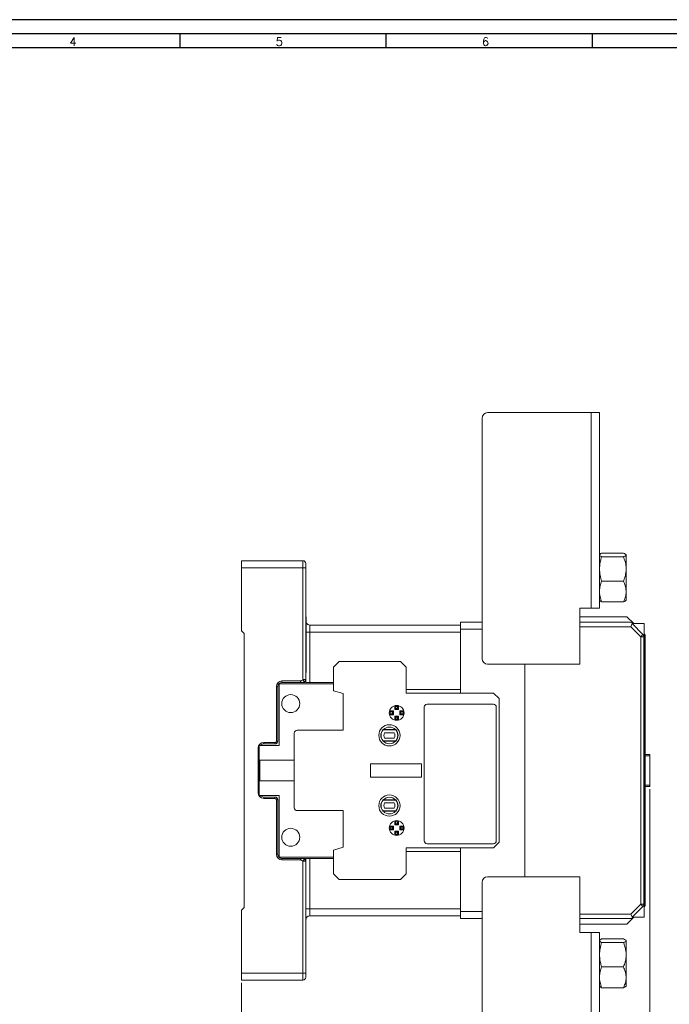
# Model space of a CAD drawing. Header units: millimetres. Extents: x 0 to 841, y 0 to 594.
# Tile 6 of 11: x 263 to 495, y 242 to 594. Entities that reach past the tile are written whole.
import ezdxf

# ---------------------------------------------------------------- set-up
doc = ezdxf.new("R2010")
doc.units = ezdxf.units.MM
doc.layers.add('FORMATO', color=7, linetype='Continuous')
doc.styles.add('SLDTEXTSTYLE0', font='ROMANS')
doc.styles.add('SLDTEXTSTYLE3', font='TXT', dxfattribs={"width": 0.75})
doc.dimstyles.new('SLDDIMSTYLE0', dxfattribs={"dimtxt": 5.820833, "dimasz": 6, "dimexe": 0, "dimexo": 0.0625, "dimgap": 1.455208, "dimtad": 2, "dimdec": 1, "dimrnd": 1e-09, "dimzin": 12, "dimdsep": 46, "dimtxsty": 'SLDTEXTSTYLE3', "dimblk1": 'CLOSED', "dimblk2": 'CLOSED', "dimsah": 1, "dimcen": 0.09, "dimadec": 0, "dimazin": 0, "dimtfac": 1, "dimtdec": 1, "dimtofl": 0, "dimtmove": 0, "dimatfit": 3, "dimldrblk": 'CLOSED', "dimfxl": 0, "dimtolj": 1, "dimtzin": 12, "dimarcsym": 0})

# ---------------------------------------------------------------- blocks, each defined once
blk = doc.blocks.new('_CLOSED')
at = {"color": 0, "linetype": 'ByBlock', "lineweight": -2}
for p, q in [((-1, 0.166667), (0, 0)), ((-1, 0.166667), (-1, -0.166667)), ((0, 0), (-1, -0.166667)), ((0, 0), (-1, 0))]:
    blk.add_line(p, q, dxfattribs=at)
blk = doc.blocks.new('*D6')
at = {"color": 7, "linetype": 'Continuous', "lineweight": 0}
for p, q in [((341.86, 249.45), (341.86, 186.45)), ((392.15, 205.24), (392.15, 197.38)), ((392.15, 205.24), (393.33, 205.24)), ((416.21, 205.24), (415.03, 205.24)), ((416.21, 205.24), (416.21, 197.38)), ((392.15, 197.38), (393.33, 197.38)), ((416.21, 197.38), (415.03, 197.38)), ((469.86, 196.45), (469.86, 186.45)), ((341.86, 187.45), (469.86, 187.45))]:
    blk.add_line(p, q, dxfattribs=at)
at = {"color": 7, "linetype": 'Continuous', "lineweight": 0, "xscale": 6, "yscale": 6, "rotation": 180.0000000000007}
blk.add_blockref('_CLOSED', (341.86, 187.45, -15.11), dxfattribs=at)
at = {"color": 7, "linetype": 'Continuous', "lineweight": 0, "xscale": 6, "yscale": 6}
blk.add_blockref('_CLOSED', (469.86, 187.45, -15.11), dxfattribs=at)
at = {"color": 7, "linetype": 'Continuous', "lineweight": 0, "char_height": 5.821, "attachment_point": 1, "style": 'SLDTEXTSTYLE3'}
for s, insert in [('5,039', (394.51, 204.19)), ('128', (397.73, 194.95))]:
    blk.add_mtext(s, dxfattribs=dict(at, insert=insert))
blk = doc.blocks.new('*D7')
at = {"color": 7, "linetype": 'Continuous', "lineweight": 0}
for p, q in [((487.86, 318.7), (487.86, 156.45)), ((341.86, 249.45), (341.86, 156.45)), ((400.86, 175.24), (400.86, 167.38)), ((400.86, 175.24), (402.04, 175.24)), ((424.92, 175.24), (423.74, 175.24)), ((424.92, 175.24), (424.92, 167.38)), ((400.86, 167.38), (402.04, 167.38)), ((424.92, 167.38), (423.74, 167.38)), ((341.86, 157.45), (487.86, 157.45))]:
    blk.add_line(p, q, dxfattribs=at)
at = {"color": 7, "linetype": 'Continuous', "lineweight": 0, "xscale": 6, "yscale": 6, "rotation": 180.0000000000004}
blk.add_blockref('_CLOSED', (341.86, 157.45, -15.11), dxfattribs=at)
at = {"color": 7, "linetype": 'Continuous', "lineweight": 0, "xscale": 6, "yscale": 6}
blk.add_blockref('_CLOSED', (487.86, 157.45, -15.11), dxfattribs=at)
at = {"color": 7, "linetype": 'Continuous', "lineweight": 0, "char_height": 5.821, "attachment_point": 1, "style": 'SLDTEXTSTYLE3'}
for s, insert in [('5,748', (403.22, 174.19)), ('146', (406.44, 164.95))]:
    blk.add_mtext(s, dxfattribs=dict(at, insert=insert))

msp = doc.modelspace()

# ---------------------------------------------------------------- linework, layer by layer
at = {"color": 7, "linetype": 'Continuous', "lineweight": 15}
for p, q in [((427.86, 451.45), (427.86, 365.45)), ((466.86, 453.45), (429.86, 453.45)), ((466.86, 453.45), (466.86, 383.45)), ((466.86, 453.45), (469.86, 453.45)), ((469.86, 453.45), (469.86, 383.45)), ((469.92, 402.69), (469.86, 402.58)), ((478.4, 403.16), (470.59, 403.16)), ((478.4, 401.89), (470.59, 401.89)), ((479.36, 402.58), (479.27, 402.69)), ((479.36, 397.53), (479.36, 402.58)), ((363.86, 400.45), (341.86, 400.45)), ((341.86, 400.45), (341.86, 397.95)), ((363.86, 397.95), (363.86, 400.45)), ((364.86, 397.95), (364.86, 399.45)), ((364.86, 399.45), (364.86, 399.45)), ((341.86, 397.95), (341.86, 375.45)), ((363.86, 397.95), (341.86, 397.95)), ((363.86, 357.95), (363.86, 397.95)), ((364.86, 397.95), (363.86, 397.95)), ((364.86, 357.95), (364.86, 397.95)), ((479.36, 386.31), (479.36, 397.53)), ((478.4, 393.18), (470.59, 393.18)), ((469.86, 386.31), (469.92, 386.21)), ((478.4, 385.74), (470.59, 385.74)), ((479.27, 386.2), (479.36, 386.31)), ((365.06, 380.45), (364.86, 380.45)), ((365.06, 367.45), (365.06, 380.45)), ((466.86, 383.45), (462.86, 383.45)), ((462.86, 383.45), (462.86, 363.45)), ((462.86, 380.45), (479.66, 380.45)), ((469.86, 383.45), (466.86, 383.45)), ((479.66, 380.45), (482.13, 377.98)), ((365.82, 377.55), (366.36, 377.45)), ((366.36, 377.45), (366.36, 374.95)), ((420.16, 377.45), (366.36, 377.45)), ((420.16, 378.45), (427.86, 378.45)), ((420.16, 378.45), (420.16, 375.95)), ((480.99, 378.45), (462.86, 378.45)), ((480.99, 376.85), (481.46, 377.98)), ((481.46, 377.98), (481.61, 378.32)), ((481.46, 377.98), (485.36, 374.08)), ((481.46, 377.98), (485.86, 377.98)), ((485.86, 377.98), (485.86, 272.91)), ((342.86, 374.45), (341.86, 375.45)), ((342.86, 374.45), (342.86, 276.45)), ((365.06, 374.95), (366.36, 374.95)), ((366.36, 374.95), (366.36, 356.95)), ((420.16, 374.95), (366.36, 374.95)), ((420.16, 375.95), (420.16, 354.45)), ((420.16, 375.95), (427.86, 375.95)), ((480.99, 376.85), (462.86, 376.85)), ((484.56, 373.28), (480.99, 376.85)), ((485.36, 374.08), (484.56, 373.28)), ((484.56, 373.28), (484.56, 277.61)), ((485.69, 373.28), (484.56, 373.28)), ((485.69, 373.28), (485.69, 277.61)), ((486.16, 373.28), (485.86, 373.28)), ((486.16, 373.28), (486.16, 277.61)), ((365.06, 367.45), (364.86, 367.45)), ((365.06, 360.45), (365.06, 367.45)), ((376.76, 364.45), (374.76, 362.45)), ((398.76, 364.45), (376.76, 364.45)), ((400.76, 362.45), (398.76, 364.45)), ((429.86, 363.45), (462.86, 363.45)), ((443.16, 363.45), (443.16, 287.45)), ((443.16, 363.45), (443.16, 287.45)), ((365.06, 360.45), (364.86, 360.45)), ((374.76, 362.45), (374.76, 353.95)), ((400.76, 353.15), (400.76, 362.45)), ((355.36, 334.42), (355.36, 356.45)), ((355.36, 356.45), (374.76, 356.45)), ((356.36, 357.45), (363, 357.45)), ((356.36, 356.95), (356.36, 357.45)), ((356.36, 356.95), (363, 356.95)), ((363.86, 357.95), (364.86, 357.95)), ((364.86, 356.95), (364.86, 357.45)), ((364.86, 356.95), (374.76, 356.95)), ((354.36, 335.95), (354.36, 355.45)), ((354.36, 355.45), (354.86, 355.45)), ((354.86, 335.95), (354.86, 355.45)), ((374.76, 353.95), (378.26, 352.95)), ((378.26, 352.95), (378.26, 339.82)), ((400.76, 354.45), (420.16, 354.45)), ((431.96, 353.15), (400.76, 353.15)), ((420.16, 354.45), (420.16, 353.15)), ((433.96, 351.15), (431.96, 353.15)), ((431.96, 349.15), (408.21, 349.15)), ((433.96, 351.15), (433.96, 299.75)), ((395.1, 346.38), (394.8, 346.75)), ((394.8, 346.75), (396.2, 346.75)), ((395.1, 345.71), (394.8, 345.35)), ((396.2, 345.35), (394.8, 345.35)), ((395.1, 346.38), (395.83, 346.38)), ((395.83, 345.71), (395.1, 345.71)), ((395.83, 346.38), (396.2, 346.75)), ((395.83, 345.71), (395.83, 346.38)), ((395.83, 345.71), (396.2, 345.35)), ((396.2, 345.35), (396.2, 346.75)), ((397.03, 348.3), (396.66, 348.6)), ((396.66, 347.2), (396.66, 348.6)), ((397.03, 347.57), (396.66, 347.2)), ((398.06, 347.2), (396.66, 347.2)), ((397.03, 347.57), (397.03, 348.3)), ((397.69, 347.57), (397.03, 347.57)), ((397.69, 348.3), (398.06, 348.6)), ((397.69, 348.3), (397.69, 347.57)), ((397.69, 347.57), (398.06, 347.2)), ((398.06, 348.6), (398.06, 347.2)), ((398.88, 346.38), (398.51, 346.75)), ((398.51, 346.75), (398.51, 345.35)), ((398.51, 346.75), (399.91, 346.75)), ((398.88, 345.71), (398.51, 345.35)), ((399.91, 345.35), (398.51, 345.35)), ((398.88, 346.38), (398.88, 345.71)), ((398.88, 346.38), (399.61, 346.38)), ((399.61, 345.71), (398.88, 345.71)), ((399.61, 346.38), (399.91, 346.75)), ((399.61, 345.71), (399.91, 345.35)), ((407.21, 348.15), (407.21, 300.25)), ((432.96, 300.25), (432.96, 348.15)), ((397.03, 344.52), (396.66, 344.89)), ((396.66, 343.49), (396.66, 344.89)), ((396.66, 344.89), (398.06, 344.89)), ((397.03, 343.79), (396.66, 343.49)), ((397.03, 343.79), (397.03, 344.52)), ((397.03, 344.52), (397.69, 344.52)), ((397.69, 344.52), (398.06, 344.89)), ((397.69, 344.52), (397.69, 343.79)), ((397.69, 343.79), (398.06, 343.49)), ((398.06, 344.89), (398.06, 343.49)), ((360.76, 338.82), (360.76, 312.07)), ((378.26, 339.82), (361.76, 339.82)), ((392.6, 340.04), (392.46, 340.04)), ((397.01, 339.94), (392.51, 339.94)), ((396.92, 340.04), (392.6, 340.04)), ((396.49, 338.94), (393.02, 338.94)), ((397.05, 340.04), (396.92, 340.04)), ((349.86, 335.45), (353.86, 335.45)), ((349.86, 335.45), (349.86, 334.95)), ((349.86, 334.95), (353.86, 334.95)), ((353.86, 334.95), (353.86, 335.45)), ((354.36, 335.95), (354.36, 335.95)), ((392.46, 335.95), (392.6, 335.95)), ((392.51, 336.05), (397.01, 336.05)), ((392.6, 335.95), (396.92, 335.95)), ((393.02, 337.05), (396.49, 337.05)), ((396.92, 335.95), (397.05, 335.95)), ((347.86, 317.45), (347.86, 333.45)), ((347.86, 333.45), (348.16, 333.45)), ((348.16, 316.47), (348.16, 334.42)), ((348.16, 334.42), (355.36, 334.42)), ((486.16, 331.2), (487.86, 331.2)), ((487.86, 330.7), (487.86, 331.2)), ((348.41, 321.72), (348.41, 329.18)), ((348.41, 329.18), (360.76, 329.18)), ((406.21, 327.82), (387.96, 327.82)), ((387.96, 327.82), (387.96, 323.07)), ((406.21, 323.07), (406.21, 327.82)), ((487.86, 330.7), (486.16, 330.7)), ((487.86, 330.7), (487.86, 320.2)), ((360.76, 321.72), (348.41, 321.72)), ((387.96, 323.07), (406.21, 323.07)), ((347.86, 317.45), (348.16, 317.45)), ((486.16, 320.2), (487.86, 320.2)), ((487.86, 319.7), (486.16, 319.7)), ((487.86, 319.7), (487.86, 320.2)), ((348.16, 316.47), (355.36, 316.47)), ((349.86, 315.45), (349.86, 315.95)), ((353.86, 315.95), (349.86, 315.95)), ((353.86, 315.45), (349.86, 315.45)), ((353.86, 315.45), (353.86, 315.95)), ((354.36, 295.45), (354.36, 314.95)), ((354.86, 314.95), (354.36, 314.95)), ((354.86, 295.45), (354.86, 314.95)), ((355.36, 294.45), (355.36, 316.47)), ((392.46, 314.94), (392.6, 314.94)), ((392.51, 314.84), (397.01, 314.84)), ((392.6, 314.94), (396.92, 314.94)), ((393.02, 313.84), (396.49, 313.84)), ((396.92, 314.94), (397.05, 314.94)), ((361.76, 311.07), (378.26, 311.07)), ((378.26, 311.07), (378.26, 297.95)), ((392.6, 310.85), (392.46, 310.85)), ((397.01, 310.95), (392.51, 310.95)), ((396.92, 310.85), (392.6, 310.85)), ((396.49, 311.95), (393.02, 311.95)), ((397.05, 310.85), (396.92, 310.85)), ((397.03, 307.1), (396.66, 307.4)), ((396.66, 306), (396.66, 307.4)), ((397.03, 306.37), (397.03, 307.1)), ((397.69, 307.1), (398.06, 307.4)), ((397.69, 307.1), (397.69, 306.37)), ((398.06, 307.4), (398.06, 306)), ((395.1, 305.18), (394.8, 305.55)), ((394.8, 305.55), (396.2, 305.55)), ((395.1, 304.51), (394.8, 304.15)), ((396.2, 304.15), (394.8, 304.15)), ((395.1, 305.18), (395.83, 305.18)), ((395.83, 304.51), (395.1, 304.51)), ((395.83, 305.18), (396.2, 305.55)), ((395.83, 305.18), (395.83, 304.51)), ((395.83, 304.51), (396.2, 304.15)), ((396.2, 305.55), (396.2, 304.15)), ((397.03, 306.37), (396.66, 306)), ((398.06, 306), (396.66, 306)), ((397.03, 303.32), (396.66, 303.69)), ((396.66, 303.69), (398.06, 303.69)), ((396.66, 302.29), (396.66, 303.69)), ((397.69, 306.37), (397.03, 306.37)), ((397.03, 303.32), (397.69, 303.32)), ((397.03, 302.59), (397.03, 303.32)), ((397.69, 306.37), (398.06, 306)), ((397.69, 303.32), (398.06, 303.69)), ((397.69, 303.32), (397.69, 302.59)), ((398.06, 303.69), (398.06, 302.29)), ((398.88, 305.18), (398.51, 305.55)), ((398.51, 305.55), (399.91, 305.55)), ((398.51, 304.15), (398.51, 305.55)), ((398.88, 304.51), (398.51, 304.15)), ((399.91, 304.15), (398.51, 304.15)), ((398.88, 305.18), (399.61, 305.18)), ((398.88, 304.51), (398.88, 305.18)), ((399.61, 304.51), (398.88, 304.51)), ((399.61, 305.18), (399.91, 305.55)), ((399.61, 304.51), (399.91, 304.15)), ((397.03, 302.59), (396.66, 302.29)), ((397.69, 302.59), (398.06, 302.29)), ((431.96, 297.75), (433.96, 299.75)), ((378.26, 297.95), (374.76, 296.95)), ((374.76, 288.45), (374.76, 296.95)), ((431.96, 297.75), (400.76, 297.75)), ((400.76, 297.75), (400.76, 288.45)), ((420.16, 296.45), (400.76, 296.45)), ((408.21, 299.25), (431.96, 299.25)), ((420.16, 297.75), (420.16, 296.45)), ((420.16, 274.95), (420.16, 296.45)), ((354.36, 295.45), (354.86, 295.45)), ((374.76, 294.45), (355.36, 294.45)), ((356.36, 293.95), (356.36, 293.45)), ((356.36, 293.95), (363, 293.95)), ((363, 293.45), (356.36, 293.45)), ((364.86, 292.95), (363.86, 292.95)), ((363.86, 292.95), (363.86, 252.95)), ((364.86, 293.95), (374.76, 293.95)), ((364.86, 293.95), (364.86, 293.45)), ((364.86, 252.95), (364.86, 292.95)), ((366.36, 293.95), (366.36, 275.95)), ((374.76, 288.45), (376.76, 286.45)), ((398.76, 286.45), (376.76, 286.45)), ((398.76, 286.45), (400.76, 288.45)), ((427.86, 285.45), (427.86, 199.45)), ((462.86, 287.45), (429.86, 287.45)), ((462.86, 267.45), (462.86, 287.45)), ((342.86, 276.45), (341.86, 275.45)), ((341.86, 275.45), (341.86, 252.95)), ((364.86, 275.95), (366.36, 275.95)), ((366.36, 275.95), (366.36, 273.45)), ((420.16, 275.95), (366.36, 275.95)), ((420.16, 274.95), (420.16, 272.45)), ((427.86, 274.95), (420.16, 274.95)), ((480.99, 274.05), (484.56, 277.61)), ((485.36, 276.81), (481.46, 272.91)), ((484.56, 277.61), (485.69, 277.61)), ((484.56, 277.61), (485.36, 276.81)), ((485.86, 277.61), (486.16, 277.61)), ((420.16, 273.45), (366.36, 273.45)), ((420.16, 272.45), (427.86, 272.45)), ((462.86, 274.05), (480.99, 274.05)), ((462.86, 272.45), (480.99, 272.45)), ((479.66, 270.45), (482.13, 272.91)), ((480.99, 274.05), (481.46, 272.91)), ((481.46, 272.91), (481.61, 272.57)), ((481.46, 272.91), (485.86, 272.91)), ((462.86, 270.45), (479.66, 270.45)), ((466.86, 267.45), (462.86, 267.45)), ((466.86, 267.45), (466.86, 197.45)), ((466.86, 267.45), (469.86, 267.45)), ((469.86, 267.45), (469.86, 197.45)), ((469.92, 264.69), (469.86, 264.58)), ((478.4, 265.16), (470.59, 265.16)), ((479.36, 264.58), (479.27, 264.69)), ((479.36, 248.31), (479.36, 264.58)), ((478.4, 263.89), (470.59, 263.89)), ((478.4, 255.18), (470.59, 255.18)), ((341.86, 252.95), (363.86, 252.95)), ((341.86, 252.95), (341.86, 250.45)), ((341.86, 250.45), (363.86, 250.45)), ((363.86, 252.95), (363.86, 250.45)), ((364.86, 251.45), (364.86, 252.95)), ((469.86, 248.31), (469.92, 248.21)), ((478.4, 247.74), (470.59, 247.74)), ((479.27, 248.2), (479.36, 248.31))]:
    msp.add_line(p, q, dxfattribs=at)
at = {"color": 7, "linetype": 'Continuous', "lineweight": 15, "flags": 128}
for points in [[(354.86, 335.95), (354.85, 335.95), (354.82, 335.95), (354.77, 335.95), (354.71, 335.95), (354.63, 335.95), (354.55, 335.95), (354.45, 335.95), (354.36, 335.95)], [(363.86, 252.95), (364.05, 252.95), (364.24, 252.95), (364.41, 252.95), (364.56, 252.95), (364.69, 252.95), (364.78, 252.95), (364.84, 252.95), (364.86, 252.95)]]:
    msp.add_lwpolyline(points, dxfattribs=at)
at = {"color": 7, "linetype": 'Continuous', "lineweight": 15}
for centre, radius in [((359.5, 349.36), 3.21), ((397.36, 346.05), 2.65), ((394.76, 338), 3.8), ((394.76, 312.9), 3.8), ((397.36, 304.85), 2.65), ((359.5, 301.54), 3.21)]:
    msp.add_circle(centre, radius, dxfattribs=at)
for centre, radius, start, end in [((429.86, 451.45), 2, 90, 180), ((363.86, 399.45), 1, 360, 90), ((366.36, 378.95), 1.5, 209.9264, 270), ((480.99, 376.85), 1.6, 67.4964, 90), ((480.99, 376.85), 1.6, 45, 67.4994), ((429.86, 365.45), 2, 180, 270), ((356.36, 355.45), 2, 90, 180), ((356.36, 355.45), 1.5, 90, 180), ((408.21, 348.15), 1, 90, 180), ((431.96, 348.15), 1, 0, 90), ((397.36, 346.05), 2.28, 171.6422, 188.3578), ((397.36, 346.05), 2.28, 81.6422, 98.3578), ((397.36, 346.05), 2.28, 351.6422, 8.3578), ((397.36, 346.05), 2.28, 261.6422, 278.3578), ((361.76, 338.82), 1, 90, 180), ((394.76, 338), 3.08, 138.2818, 221.7182), ((394.76, 338), 2.97, 139.1393, 220.8607), ((394.76, 338), 2.97, 43.459, 136.541), ((394.76, 338), 1.97, 151.3704, 208.6296), ((394.76, 338), 1.98, 331.3704, 28.6296), ((394.76, 338), 2.98, 319.1393, 40.8607), ((394.76, 338), 3.08, 318.2818, 41.7182), ((349.86, 333.45), 2, 90, 180), ((349.86, 333.45), 1.5, 90, 139.3823), ((353.86, 335.95), 1, 270, 360), ((394.76, 338), 2.98, 223.459, 316.541), ((349.86, 317.45), 2, 180, 270), ((349.86, 317.45), 1.5, 220.6177, 270), ((353.86, 314.95), 1, 360, 90), ((353.86, 314.95), 0.5, 360, 90), ((394.76, 312.9), 3.08, 138.2818, 221.7182), ((394.76, 312.9), 2.97, 139.1393, 220.8607), ((394.76, 312.9), 2.97, 43.459, 136.541), ((394.76, 312.9), 1.97, 151.3704, 208.6296), ((394.76, 312.9), 1.98, 331.3704, 28.6296), ((394.76, 312.9), 2.98, 319.1393, 40.8607), ((394.76, 312.9), 3.08, 318.2818, 41.7182), ((361.76, 312.07), 1, 180, 270), ((394.76, 312.9), 2.98, 223.459, 316.541), ((397.36, 304.85), 2.28, 81.6422, 98.3578), ((397.36, 304.85), 2.28, 171.6422, 188.3578), ((397.36, 304.85), 2.28, 351.6422, 8.3578), ((397.36, 304.85), 2.28, 261.6422, 278.3578), ((408.21, 300.25), 1, 180, 270), ((431.96, 300.25), 1, 270, 0), ((356.36, 295.45), 2, 180, 270), ((356.36, 295.45), 1.5, 180, 270), ((429.86, 285.45), 2, 90, 180), ((366.36, 271.95), 1.5, 90, 180), ((480.99, 274.05), 1.6, 270, 292.5036), ((480.99, 274.05), 1.6, 292.5006, 315), ((363.86, 251.45), 1, 270, 360)]:
    msp.add_arc(centre, radius, start, end, dxfattribs=at)
for points, knots in [([(470.59, 401.89), (470.38, 402), (469.96, 402.22), (469.8, 402.55), (470.03, 402.87), (470.4, 403.06), (470.59, 403.16)], [0, 0, 0, 0, 0.264605, 0.534947, 0.765343, 1, 1, 1, 1]), ([(470.59, 393.18), (470.5, 393.51), (470.19, 394.55), (469.85, 396.37), (469.85, 398.42), (470.13, 400.28), (470.44, 401.35), (470.59, 401.89)], [0, 0, 0, 0, 0.1152284, 0.3662991, 0.6234478, 0.810711, 1, 1, 1, 1]), ([(478.4, 403.16), (478.63, 403.06), (479.11, 402.87), (479.41, 402.58), (479.26, 402.28), (478.83, 402.05), (478.48, 401.92), (478.4, 401.89)], [0, 0, 0, 0, 0.226918, 0.459249, 0.686874, 0.922616, 1, 1, 1, 1]), ([(478.4, 401.89), (478.61, 401.31), (479.05, 400.15), (479.38, 398.27), (479.33, 396.28), (478.93, 394.56), (478.54, 393.55), (478.4, 393.18)], [0, 0, 0, 0, 0.204511, 0.412734, 0.636915, 0.869433, 1, 1, 1, 1]), ([(470.59, 385.74), (470.38, 386.38), (469.96, 387.69), (469.8, 389.62), (470.03, 391.47), (470.4, 392.61), (470.59, 393.18)], [0, 0, 0, 0, 0.2646046, 0.534947, 0.7653427, 1, 1, 1, 1]), ([(478.4, 393.18), (478.63, 392.63), (479.11, 391.53), (479.41, 389.78), (479.26, 388.01), (478.83, 386.67), (478.48, 385.92), (478.4, 385.74)], [0, 0, 0, 0, 0.226918, 0.459249, 0.686874, 0.922616, 1, 1, 1, 1]), ([(469.95, 386.22), (469.98, 386.16), (470.07, 385.99), (470.4, 385.83), (470.59, 385.74)], [0, 0, 0, 0, 0.388624, 1, 1, 1, 1]), ([(478.4, 385.74), (478.65, 385.83), (479.07, 385.99), (479.19, 386.15), (479.24, 386.22)], [0, 0, 0, 0, 0.5898995, 1, 1, 1, 1]), ([(485.36, 374.08), (485.41, 374.02), (485.55, 373.87), (485.67, 373.59), (485.68, 373.37), (485.69, 373.28)], [0, 0, 0, 0, 0.273503, 0.702406, 1, 1, 1, 1]), ([(486.16, 373.28), (486.15, 373.29), (486.15, 373.31), (486.12, 373.38), (486.09, 373.44), (486.06, 373.53), (486.03, 373.62), (486.01, 373.68), (486, 373.72), (486, 373.73), (486, 373.74), (486, 373.75), (486, 373.75), (486, 373.75), (485.99, 373.75), (485.99, 373.75), (485.99, 373.75), (485.99, 373.75), (485.99, 373.75), (485.98, 373.79), (485.96, 373.86), (485.92, 373.97), (485.88, 374.04), (485.86, 374.07), (485.86, 374.08)], [0, 0, 0, 0, 0.197501, 0.305976, 0.397677, 0.49267, 0.594492, 0.64343, 0.669067, 0.682194, 0.688836, 0.692177, 0.693852, 0.694691, 0.695111, 0.695321, 0.695426, 0.695478, 0.695505, 0.695518, 0.794128, 0.892631, 0.994289, 1, 1, 1, 1]), ([(486.16, 373.28), (486.16, 373.32), (486.16, 373.38), (486.16, 373.46), (486.16, 373.52), (486.16, 373.53), (486.16, 373.53)], [0, 0, 0, 0, 0.250751, 0.500265, 0.753002, 1, 1, 1, 1]), ([(363, 357.45), (363.09, 357.46), (363.25, 357.48), (363.54, 357.66), (363.73, 357.83), (363.86, 357.95)], [0, 0, 0, 0, 0.244555, 0.491887, 1, 1, 1, 1]), ([(363, 356.95), (363.08, 356.95), (363.24, 356.95), (363.53, 356.95), (363.72, 356.95), (363.86, 356.95)], [0, 0, 0, 0, 0.233845, 0.473401, 1, 1, 1, 1]), ([(363.86, 356.95), (363.91, 356.95), (364.01, 356.96), (364.2, 357.03), (364.38, 357.14), (364.54, 357.28), (364.67, 357.44), (364.77, 357.61), (364.84, 357.79), (364.85, 357.89), (364.86, 357.95)], [0, 0, 0, 0, 0.121514, 0.250364, 0.391861, 0.499735, 0.628281, 0.750305, 0.874569, 1, 1, 1, 1]), ([(363.86, 356.95), (363.9, 356.95), (363.99, 356.96), (364.1, 357.03), (364.17, 357.13), (364.19, 357.27), (364.17, 357.44), (364.1, 357.62), (363.99, 357.78), (363.9, 357.89), (363.86, 357.95)], [0, 0, 0, 0, 0.125084, 0.249802, 0.365133, 0.499999, 0.634972, 0.750194, 0.875024, 1, 1, 1, 1]), ([(364.36, 356.95), (364.35, 356.95), (364.33, 356.95), (364.17, 356.95), (363.98, 356.95), (363.86, 356.95)], [0, 0, 0, 0, 0.236044, 0.477055, 1, 1, 1, 1]), ([(364.86, 357.45), (364.86, 357.46), (364.86, 357.48), (364.86, 357.65), (364.86, 357.83), (364.86, 357.95)], [0, 0, 0, 0, 0.245655, 0.493545, 1, 1, 1, 1]), ([(354.36, 335.95), (354.35, 335.88), (354.33, 335.75), (354.22, 335.58), (354.05, 335.47), (353.92, 335.45), (353.86, 335.45)], [0, 0, 0, 0, 0.250002, 0.500003, 0.750002, 1, 1, 1, 1]), ([(363, 293.95), (363.08, 293.95), (363.24, 293.95), (363.53, 293.95), (363.72, 293.95), (363.86, 293.95)], [0, 0, 0, 0, 0.233845, 0.473401, 1, 1, 1, 1]), ([(363.86, 292.95), (363.73, 293.06), (363.54, 293.23), (363.25, 293.41), (363.09, 293.44), (363, 293.45)], [0, 0, 0, 0, 0.508113, 0.755445, 1, 1, 1, 1]), ([(363.86, 293.95), (363.9, 293.94), (363.99, 293.93), (364.1, 293.87), (364.17, 293.76), (364.19, 293.62), (364.17, 293.45), (364.1, 293.28), (363.99, 293.11), (363.9, 293), (363.86, 292.95)], [0, 0, 0, 0, 0.1250565, 0.2498016, 0.3650796, 0.4999984, 0.6349184, 0.7501937, 0.874997, 1, 1, 1, 1]), ([(363.86, 293.95), (363.91, 293.94), (364.01, 293.93), (364.2, 293.86), (364.38, 293.75), (364.54, 293.61), (364.67, 293.45), (364.77, 293.28), (364.84, 293.11), (364.85, 293), (364.86, 292.95)], [0, 0, 0, 0, 0.121522, 0.250368, 0.392179, 0.499735, 0.628311, 0.750305, 0.874584, 1, 1, 1, 1]), ([(364.36, 293.95), (364.35, 293.95), (364.33, 293.95), (364.17, 293.95), (363.98, 293.95), (363.86, 293.95)], [0, 0, 0, 0, 0.236044, 0.477055, 1, 1, 1, 1]), ([(364.86, 292.95), (364.86, 293.06), (364.86, 293.24), (364.86, 293.42), (364.86, 293.44), (364.86, 293.45)], [0, 0, 0, 0, 0.506455, 0.754345, 1, 1, 1, 1]), ([(485.69, 277.61), (485.68, 277.48), (485.65, 277.23), (485.5, 276.96), (485.39, 276.84), (485.36, 276.81)], [0, 0, 0, 0, 0.429295, 0.85859, 1, 1, 1, 1]), ([(485.86, 276.82), (485.89, 276.89), (485.97, 277.03), (486.02, 277.22), (486.06, 277.36), (486.09, 277.45), (486.12, 277.51), (486.15, 277.58), (486.15, 277.6), (486.16, 277.61)], [0, 0, 0, 0, 0.205537, 0.404638, 0.506578, 0.601742, 0.693534, 0.80221, 1, 1, 1, 1]), ([(486.16, 277.36), (486.16, 277.37), (486.16, 277.38), (486.16, 277.44), (486.16, 277.51), (486.16, 277.58), (486.16, 277.61)], [0, 0, 0, 0, 0.248321, 0.499908, 0.750678, 1, 1, 1, 1]), ([(470.59, 263.89), (470.38, 264), (469.96, 264.22), (469.8, 264.55), (470.03, 264.87), (470.4, 265.06), (470.59, 265.16)], [0, 0, 0, 0, 0.264605, 0.534947, 0.765343, 1, 1, 1, 1]), ([(478.4, 265.16), (478.63, 265.06), (479.11, 264.87), (479.41, 264.58), (479.26, 264.28), (478.83, 264.05), (478.48, 263.92), (478.4, 263.89)], [0, 0, 0, 0, 0.226918, 0.459249, 0.686874, 0.922616, 1, 1, 1, 1]), ([(470.59, 255.18), (470.44, 255.71), (470.13, 256.79), (469.85, 258.62), (469.85, 260.68), (470.18, 262.5), (470.5, 263.56), (470.59, 263.89)], [0, 0, 0, 0, 0.187423, 0.37655, 0.627275, 0.884772, 1, 1, 1, 1]), ([(478.4, 263.89), (478.54, 263.52), (478.92, 262.53), (479.33, 260.81), (479.39, 258.83), (479.05, 256.93), (478.62, 255.77), (478.4, 255.18)], [0, 0, 0, 0, 0.130567, 0.355236, 0.58726, 0.791346, 1, 1, 1, 1]), ([(470.59, 247.74), (470.38, 248.38), (469.96, 249.69), (469.8, 251.62), (470.03, 253.47), (470.4, 254.61), (470.59, 255.18)], [0, 0, 0, 0, 0.264605, 0.534947, 0.765343, 1, 1, 1, 1]), ([(478.4, 255.18), (478.63, 254.63), (479.11, 253.53), (479.41, 251.78), (479.26, 250.01), (478.83, 248.67), (478.48, 247.92), (478.4, 247.74)], [0, 0, 0, 0, 0.226918, 0.459249, 0.686874, 0.922616, 1, 1, 1, 1]), ([(469.95, 248.22), (469.98, 248.16), (470.07, 247.99), (470.4, 247.83), (470.59, 247.74)], [0, 0, 0, 0, 0.388624, 1, 1, 1, 1]), ([(478.4, 247.74), (478.65, 247.83), (479.07, 247.99), (479.19, 248.15), (479.24, 248.22)], [0, 0, 0, 0, 0.5899, 1, 1, 1, 1])]:
    msp.add_open_spline(points, degree=3, knots=knots, dxfattribs=at)
for points in [[(486.16, 373.53), (486.15, 373.6), (486.15, 373.73), (486.09, 373.92), (486, 374.09), (485.91, 374.19), (485.86, 374.24)], [(363, 357.45), (363, 357.38), (363, 357.25), (363, 357.08), (363, 356.97), (363, 356.95), (363, 356.95)], [(364.36, 356.95), (364.42, 356.95), (364.55, 356.97), (364.72, 357.08), (364.83, 357.25), (364.85, 357.38), (364.86, 357.45)], [(363, 293.95), (363, 293.94), (363, 293.92), (363, 293.81), (363, 293.64), (363, 293.51), (363, 293.45)], [(364.36, 293.95), (364.42, 293.94), (364.55, 293.92), (364.72, 293.81), (364.83, 293.64), (364.85, 293.51), (364.86, 293.45)], [(485.86, 276.65), (485.91, 276.7), (486, 276.8), (486.09, 276.98), (486.15, 277.16), (486.15, 277.3), (486.16, 277.36)]]:
    msp.add_open_spline(points, degree=3, dxfattribs=at)
at = {"layer": 'FORMATO'}
for p, q in [((841, 594), (0, 594)), ((836, 589), (25, 589)), ((319.8, 589), (319.8, 584)), ((393.5, 589), (393.5, 584)), ((467.2, 589), (467.2, 584)), ((25, 584), (836, 584))]:
    msp.add_line(p, q, dxfattribs=at)

# ---------------------------------------------------------------- texts
at = {"layer": 'FORMATO', "char_height": 3, "attachment_point": 1, "style": 'SLDTEXTSTYLE0'}
for s, insert in [('4', (280.41, 587.66)), ('5', (354.11, 587.66)), ('6', (427.81, 587.66))]:
    msp.add_mtext(s, dxfattribs=dict(at, insert=insert))

# ---------------------------------------------------------------- dimensions: what is measured, and where the dimension line sits
at = {"color": 7, "linetype": 'Continuous', "lineweight": 0}
dim = msp.add_linear_dim(base=(487.86, 157.45), p1=(341.86, 250.45), p2=(487.86, 319.7), dimstyle='SLDDIMSTYLE0', dxfattribs=at)
dim.commit()
dim.dimension.update_dxf_attribs({"geometry": '*D7', "text_midpoint": (412.89, 157.45), "dimtype": 160})
dim = msp.add_linear_dim(base=(469.86, 187.45), p1=(341.86, 250.45), p2=(469.86, 197.45), angle=0, dimstyle='SLDDIMSTYLE0', dxfattribs=at)
dim.commit()
dim.dimension.update_dxf_attribs({"geometry": '*D6', "text_midpoint": (404.18, 187.45), "dimtype": 160})

doc.saveas('drawing.dxf')
